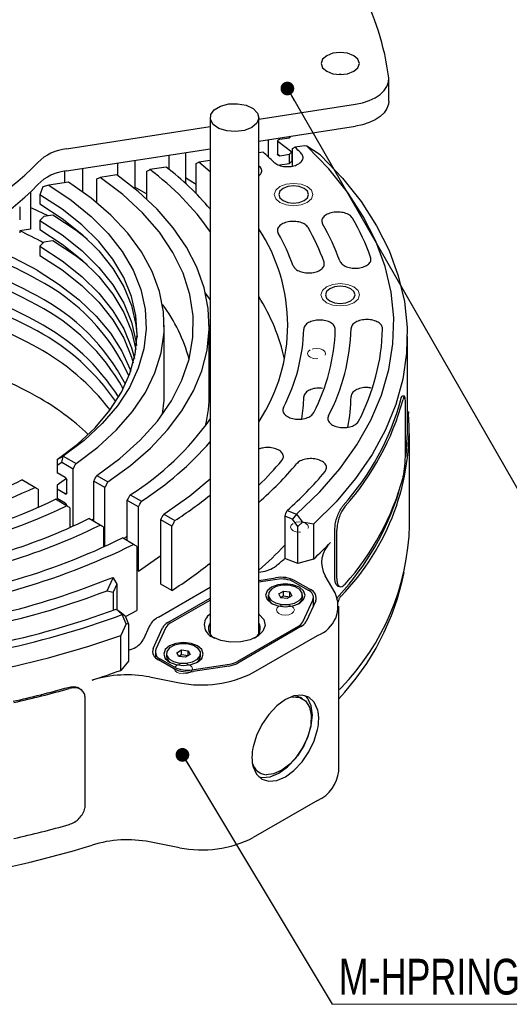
# Model space of a CAD drawing. Header units: millimetres. Extents: x 15 to 415, y 5 to 292.
# Tile 4 of 23: x 87 to 123, y 62 to 134. Entities that reach past the tile are written whole.
import ezdxf

# ---------------------------------------------------------------- set-up
doc = ezdxf.new("R2010")
doc.units = ezdxf.units.MM
doc.linetypes.add('HIDDEN', pattern=[1.905, 1.27, -0.635])
doc.styles.add('SLDTEXTSTYLE0', font='TXT', dxfattribs={"width": 0.75})
doc.dimstyles.new('SLDDIMSTYLE0', dxfattribs={"dimtxt": 0.18, "dimasz": 1.016, "dimexe": 0, "dimexo": 0.0625, "dimgap": 0, "dimtad": 0, "dimtih": 1, "dimtoh": 1, "dimdec": 0, "dimrnd": 1e-09, "dimzin": 0, "dimdsep": 46, "dimtxsty": 'Standard', "dimblk1": 'DOT', "dimblk2": 'DOT', "dimsah": 1, "dimcen": 0.09, "dimadec": 0, "dimazin": 0, "dimtfac": 1.016, "dimtdec": 0, "dimtofl": 0, "dimtmove": 0, "dimatfit": 3, "dimldrblk": 'DOT', "dimfxl": 1, "dimfrac": 2, "dimtolj": 1, "dimtzin": 0, "dimarcsym": 0})

# ---------------------------------------------------------------- blocks, each defined once
blk = doc.blocks.new('SW_NOTE_0_2')
at = {"color": 0, "linetype": 'Continuous', "lineweight": 0}
blk.add_line((17.485, 0), (0, 0), dxfattribs=at)
at = {"color": 0, "linetype": 'Continuous', "lineweight": 0, "insert": (0.498, 3.37), "char_height": 2.6458, "attachment_point": 1, "style": 'SLDTEXTSTYLE0'}
blk.add_mtext('M-HPRING', dxfattribs=at)
blk = doc.blocks.new('_Dot')
at = {"color": 0, "linetype": 'ByBlock', "lineweight": -2}
blk.add_line((-0.5, 0), (-1, 0), dxfattribs=at)
at = {"color": 0, "linetype": 'ByBlock', "const_width": 0.5}
blk.add_lwpolyline([(-0.25, 0, 1), (0.25, 0, 1)], format="xyb", close=True, dxfattribs=at)

msp = doc.modelspace()

# ---------------------------------------------------------------- linework, layer by layer
at = {"color": 7, "linetype": 'Continuous', "lineweight": 25}
for p, q in [((111.0136, 130.4252), (110.8749, 130.4252)), ((114.5368, 128.4537), (114.5368, 130.087)), ((104.9087, 127.1218), (112.0662, 128.2287)), ((101.3087, 127.2359), (101.3087, 88.991)), ((104.9087, 88.991), (104.9087, 127.2359)), ((90.6762, 124.9208), (101.3087, 126.5651)), ((104.9087, 125.4885), (112.0662, 126.5954)), ((105.6177, 125.5982), (105.6177, 124.3204)), ((106.3083, 125.4718), (106.3083, 124.519)), ((106.327, 125.4877), (107.3625, 124.6907)), ((106.4807, 125.6345), (107.1912, 125.7444)), ((107.1912, 125.7444), (107.3061, 125.8593)), ((107.1912, 125.7444), (107.1912, 125.8415)), ((90.6762, 123.2875), (101.3087, 124.9318)), ((107.4064, 123.6521), (107.4064, 124.9379)), ((108.3322, 125.1541), (107.5907, 125.0395)), ((108.4785, 125.1237), (108.3322, 125.1541)), ((109.4535, 124.4821), (108.4785, 125.1237)), ((95.7266, 124.0686), (95.7266, 121.9776)), ((98.2483, 124.4585), (98.2483, 123.4164)), ((99.4946, 124.6513), (99.4946, 122.3525)), ((101.3087, 124.068), (100.4693, 123.9382)), ((105.2315, 124.6746), (104.9087, 124.6247)), ((106.3083, 124.5459), (106.4807, 124.4096)), ((106.4807, 124.4096), (107.1912, 124.5194)), ((107.1912, 124.5194), (107.3625, 124.6907)), ((107.1912, 123.8389), (107.1912, 124.5194)), ((107.1912, 123.8389), (107.3625, 124.0101)), ((107.3625, 124.6907), (107.3625, 124.0101)), ((109.5087, 124.4383), (109.4535, 124.4821)), ((91.8498, 123.469), (91.8498, 121.755)), ((94.4486, 123.8709), (94.4486, 122.9596)), ((98.0593, 123.5655), (96.8451, 123.3777)), ((100.2638, 121.612), (100.2638, 123.8333)), ((101.3087, 123.2158), (100.4693, 123.9382)), ((106.4807, 123.729), (107.1912, 123.8389)), ((90.5242, 123.2618), (90.5242, 122.4002)), ((92.9155, 120.9404), (92.9155, 122.697)), ((94.394, 122.9986), (93.1549, 122.807)), ((96.6249, 121.1912), (96.6249, 123.2706)), ((88.9271, 122.1028), (88.7007, 121.52)), ((89.3656, 122.221), (88.9271, 122.1028)), ((90.8239, 122.4465), (89.3656, 122.221)), ((88.0025, 121.68), (88.0025, 118.966)), ((88.7007, 121.52), (88.7007, 120.8395)), ((87.2074, 120.6124), (87.2074, 119.6596)), ((89, 119.9137), (88.7007, 119.6145)), ((89.6534, 120.0148), (89, 119.9137)), ((88.0025, 118.966), (87.2074, 118.843)), ((88.7007, 119.6145), (88.7007, 118.934)), ((87.2074, 118.843), (87.2074, 118.7069)), ((89, 118.0082), (88.7007, 117.709)), ((88.7007, 117.709), (88.7007, 117.0285)), ((89.6534, 118.1093), (89, 118.0082)), ((97.9151, 106.8098), (97.9151, 111.8458)), ((101.2484, 106.8098), (101.2484, 111.8458)), ((115.9151, 103.8427), (115.9151, 111.0292)), ((115.7051, 106.5857), (115.5398, 106.5969)), ((115.7739, 102.4263), (115.7739, 106.0195)), ((115.9881, 105.4265), (115.9151, 105.4235)), ((116.0818, 97.0374), (116.0818, 103.8427)), ((89.9802, 101.8953), (90.4299, 102.1533)), ((90.3315, 101.6715), (90.4299, 102.1533)), ((90.4299, 102.1533), (90.4347, 102.1562)), ((90.4347, 102.1562), (91.3806, 101.6103)), ((89.9802, 101.8977), (89.9802, 101.8953)), ((89.9802, 101.8953), (89.9802, 101.47)), ((90.3315, 101.6715), (89.9802, 101.47)), ((89.9802, 101.47), (89.9802, 100.9215)), ((91.1622, 101.1921), (90.3315, 101.6715)), ((90.5716, 100.5802), (89.9802, 100.9215)), ((91.1622, 96.9576), (91.1622, 101.1921)), ((92.9171, 100.7235), (93.7443, 100.2461)), ((88.3165, 99.8418), (87.3705, 100.3878)), ((90.6669, 100.4853), (89.9802, 99.9922)), ((89.9802, 99.9922), (89.9802, 99.6965)), ((90.6897, 99.4232), (90.6897, 100.3759)), ((93.524, 99.829), (92.6975, 100.306)), ((92.6975, 97.3134), (92.6975, 100.306)), ((88.5695, 99.6957), (88.5695, 98.3513)), ((89.9802, 99.6965), (89.9802, 99.016)), ((90.5716, 99.3552), (89.9802, 99.6965)), ((90.5716, 99.3552), (90.6897, 99.4341)), ((93.524, 95.4615), (93.524, 99.829)), ((95.398, 99.2917), (96.2247, 98.8146)), ((90.6801, 98.4777), (89.853, 98.955)), ((90.5716, 98.6747), (89.9802, 99.016)), ((90.6669, 98.5798), (90.5956, 98.5265)), ((96.0028, 98.3983), (95.1766, 98.8752)), ((95.1766, 95.8825), (95.1766, 98.8752)), ((90.9312, 98.3326), (90.9312, 96.8522)), ((96.0028, 93.6346), (96.0028, 98.3983)), ((97.8777, 97.8605), (98.7041, 97.3836)), ((107.0184, 98.1318), (107.7108, 97.8668)), ((107.7108, 97.8668), (107.4136, 97.4775)), ((107.7108, 97.8668), (107.7139, 97.8669)), ((107.7139, 97.8669), (108.154, 97.2672)), ((93.1606, 97.0461), (92.3339, 97.5232)), ((92.5317, 97.4091), (92.6975, 97.5394)), ((98.4809, 96.9681), (97.655, 97.4448)), ((97.655, 92.6811), (97.655, 97.4448)), ((107.4136, 97.4775), (106.8353, 97.6988)), ((106.8353, 97.6988), (106.8353, 94.5684)), ((107.8076, 96.9407), (107.4136, 97.4775)), ((108.154, 97.2672), (107.8076, 96.9407)), ((108.9761, 97.1178), (108.154, 97.2672)), ((108.9761, 97.1178), (108.9761, 94.5318)), ((93.4101, 96.9019), (93.4101, 95.4086)), ((98.4809, 92.2044), (98.4809, 96.9681)), ((107.8076, 94.1963), (107.8076, 96.9407)), ((110.5458, 93.1247), (110.5458, 96.7179)), ((110.6927, 93.0793), (110.6927, 96.6725)), ((95.64, 95.6151), (94.8136, 96.0921)), ((94.9116, 96.0355), (95.1766, 96.2379)), ((95.8882, 95.4717), (95.8882, 90.708)), ((96.0028, 93.6346), (97.655, 94.7808)), ((107.8076, 94.1963), (106.8353, 94.5684)), ((108.9761, 94.5318), (107.8076, 94.1963)), ((96.0028, 93.6346), (95.8882, 93.7007)), ((104.9087, 93.5497), (105.0767, 93.5757)), ((93.6966, 92.1856), (94.137, 93.1342)), ((94.137, 93.1342), (94.0932, 93.169)), ((94.3891, 92.6617), (94.1197, 92.0813)), ((94.137, 93.1342), (94.3891, 92.6617)), ((94.3891, 92.6617), (94.3891, 90.7893)), ((98.4809, 92.2044), (97.655, 92.6811)), ((104.9087, 92.9522), (106.1613, 93.1459)), ((106.2542, 93.0243), (104.9087, 92.8162)), ((107.5421, 92.8251), (108.5748, 92.2291)), ((107.6101, 92.9219), (108.7424, 92.2684)), ((110.5604, 92.0163), (109.8277, 93.2937)), ((94.1197, 92.0813), (94.1197, 90.7329)), ((97.4749, 90.2278), (101.3087, 92.4405)), ((106.3925, 91.9449), (106.7343, 92.1559)), ((106.5382, 91.6687), (106.3925, 91.9449)), ((106.7343, 92.1559), (107.2217, 92.0905)), ((106.7343, 91.802), (106.7343, 92.1559)), ((107.2217, 92.0905), (107.3673, 91.8142)), ((107.2217, 91.7366), (107.2217, 92.0905)), ((110.7791, 92.5299), (110.9284, 92.4838)), ((98.1821, 89.8197), (101.3087, 91.6243)), ((98.3862, 89.8015), (101.3087, 91.4882)), ((105.6133, 91.8796), (105.6133, 91.6836)), ((106.5333, 91.6779), (106.7343, 91.802)), ((107.0256, 91.6033), (106.5382, 91.6687)), ((106.7343, 91.802), (107.2217, 91.7366)), ((107.3673, 91.8142), (107.0256, 91.6033)), ((107.2217, 91.7366), (107.2266, 91.7274)), ((108.1466, 91.6836), (108.1466, 91.8796)), ((108.1763, 89.8842), (108.9199, 91.4858)), ((109.1307, 91.4321), (108.4235, 89.9091)), ((108.9653, 91.076), (108.9653, 91.685)), ((94.8027, 90.4169), (94.3436, 90.8166)), ((94.6221, 90.6501), (95.0056, 90.3162)), ((95.0385, 90.2764), (95.8882, 90.708)), ((110.8307, 78.8266), (110.8307, 91.049)), ((95.0945, 89.7299), (94.6855, 88.8701)), ((94.8026, 90.4152), (94.8027, 90.4169)), ((95.0945, 89.7299), (94.8026, 90.4152)), ((95.0056, 90.3162), (94.8027, 90.4169)), ((95.0056, 90.3162), (95.2668, 89.7029)), ((95.2668, 89.7029), (95.0945, 89.7299)), ((95.2668, 89.7029), (95.2668, 86.9584)), ((96.8279, 89.581), (96.342, 88.5345)), ((97.0867, 87.9086), (97.7938, 89.4317)), ((98.0411, 89.4566), (97.2975, 87.8549)), ((107.8312, 89.5392), (103.3359, 86.9448)), ((108.0353, 89.521), (103.3675, 86.827)), ((94.6855, 86.284), (94.6855, 88.8701)), ((104.4913, 86.1152), (109.2686, 88.8724)), ((97.2521, 87.6558), (97.2521, 87.2365)), ((98.8501, 87.5918), (99.1918, 87.8028)), ((98.9957, 87.3156), (98.8501, 87.5918)), ((99.1918, 87.8028), (99.6792, 87.7374)), ((99.1918, 87.4489), (99.1918, 87.8028)), ((99.6792, 87.7374), (99.8248, 87.4611)), ((99.6792, 87.3835), (99.6792, 87.7374)), ((95.2668, 86.9584), (94.6855, 86.284)), ((98.6072, 86.4189), (97.4749, 87.0724)), ((98.6753, 86.5156), (97.6426, 87.1116)), ((98.0708, 87.5265), (98.0708, 87.3305)), ((98.9908, 87.3248), (99.1918, 87.4489)), ((99.4831, 87.2502), (98.9957, 87.3156)), ((99.1918, 87.4489), (99.6792, 87.3835)), ((99.8248, 87.4611), (99.4831, 87.2502)), ((99.6792, 87.3835), (99.6841, 87.3743)), ((100.6041, 87.3305), (100.6041, 87.5265)), ((99.9632, 86.3165), (102.7382, 86.7456)), ((102.6951, 86.6029), (100.0561, 86.1948)), ((96.8306, 85.7925), (99.0439, 85.3696)), ((91.8628, 84.7484), (91.7842, 84.8331)), ((92.0612, 76.3102), (92.0612, 84.2044)), ((108.1517, 84.1823), (107.9914, 84.2748)), ((104.8256, 78.7895), (104.9859, 78.697)), ((109.2686, 76.65), (104.4913, 73.8928)), ((99.0439, 73.1472), (96.8306, 73.5701))]:
    msp.add_line(p, q, dxfattribs=at)
at = {"color": 7, "linetype": 'Continuous', "lineweight": 25, "flags": 128}
for points in [[(111.946, 131.82), (111.4864, 131.9973), (110.9443, 132.0595), (110.4021, 131.9973), (109.9425, 131.82), (109.6354, 131.5548), (109.5276, 131.2419), (109.6354, 130.929), (109.9425, 130.6637), (110.4021, 130.4865), (110.9443, 130.4243), (111.4864, 130.4865), (111.946, 130.6637), (112.2531, 130.929), (112.3609, 131.2419), (112.2531, 131.5548), (111.946, 131.82)], [(112.0662, 128.2287), (112.597, 128.3393), (113.0878, 128.5), (113.5247, 128.7063), (113.895, 128.952), (114.1881, 129.2303), (114.3957, 129.5332), (114.5118, 129.8519), (114.5331, 130.1774)], [(114.5368, 128.4537), (114.5118, 128.2187), (114.3957, 127.8999), (114.1881, 127.5971), (113.895, 127.3187), (113.5247, 127.073), (113.0878, 126.8668), (112.597, 126.706), (112.0662, 126.5954)], [(102.5453, 126.2492), (101.9657, 126.4333), (101.5406, 126.7258), (101.3272, 127.0872), (101.3544, 127.4686), (101.6186, 127.8187), (102.084, 128.09), (102.6878, 128.2459), (103.3484, 128.2655), (103.9766, 128.146), (104.4877, 127.9036), (104.8125, 127.571), (104.9072, 127.1931), (104.759, 126.8211), (104.3879, 126.505), (103.844, 126.2877), (103.2009, 126.1984), (102.5453, 126.2492)], [(107.7139, 97.8669), (109.4224, 99.5098), (110.913, 101.222), (112.1775, 102.9937), (113.2086, 104.8151), (114.0007, 106.6759), (114.5493, 108.5658), (114.8513, 110.474), (114.9051, 112.3899), (114.7102, 114.3027), (114.2679, 116.2018), (113.5806, 118.0764), (112.6521, 119.9161), (111.4877, 121.7106), (110.0939, 123.4497), (108.4785, 125.1237)], [(109.5087, 124.4383), (111.1046, 122.7582), (112.4832, 121.0152), (113.6371, 119.2187), (114.5601, 117.3782), (115.2472, 115.5037), (115.6948, 113.6052), (115.9005, 111.6929), (115.8632, 109.777), (115.583, 107.8679), (115.0615, 105.9756), (114.3014, 104.1105), (113.3069, 102.2825), (112.0833, 100.5014), (110.6371, 98.7768), (108.9761, 97.1178)], [(92.9171, 100.7235), (94.6289, 101.9838), (96.1279, 103.3313), (97.401, 104.7542), (98.4368, 106.2398), (99.2261, 107.7749), (99.7621, 109.3461), (100.0399, 110.9394), (100.0572, 112.5408), (99.8137, 114.136), (99.3116, 115.7109), (98.5553, 117.2516), (97.5516, 118.7445), (96.3093, 120.1764), (94.8394, 121.5346), (93.1549, 122.807)], [(93.7443, 100.2461), (95.408, 101.4555), (96.8827, 102.744), (98.1572, 104.1018), (99.2218, 105.5185), (100.0684, 106.9833), (100.6906, 108.4852), (101.0835, 110.0127), (101.2443, 111.5541), (101.1716, 113.0978), (100.8661, 114.6319), (100.3301, 116.1448), (99.5676, 117.625), (98.5844, 119.0612), (97.3881, 120.4425), (95.9877, 121.7583), (94.394, 122.9986)], [(100.2638, 122.2853), (100.0358, 122.4297), (99.4946, 122.763)], [(89.3656, 122.221), (91.0295, 121.1141), (92.4984, 119.9189), (93.7583, 118.6466), (94.7971, 117.3095), (95.605, 115.9202), (96.1743, 114.4921), (96.4995, 113.0388), (96.5775, 111.5741), (96.4076, 110.112), (95.9915, 108.6664), (95.333, 107.2511), (94.4385, 105.8797), (93.3164, 104.5652), (91.9776, 103.32), (90.4347, 102.1562)], [(91.3806, 101.6103), (92.9878, 102.8106), (94.3879, 104.0944), (95.5678, 105.4499), (96.5166, 106.8645), (97.2257, 108.3252), (97.6884, 109.8184), (97.9005, 111.3304), (97.86, 112.8471), (97.5672, 114.3546), (97.025, 115.8389), (96.2382, 117.2863), (95.2142, 118.6833), (93.9624, 120.0172), (92.4945, 121.2755), (90.8239, 122.4465)], [(96.6249, 121.5695), (96.5533, 121.6114), (95.7266, 122.0795)], [(106.7155, 121.0885), (107.0724, 120.9508), (107.4933, 120.9025), (107.9143, 120.9508), (108.2712, 121.0885), (108.5096, 121.2944), (108.5933, 121.5374), (108.5096, 121.7803), (108.2712, 121.9863), (107.9143, 122.1239), (107.4933, 122.1722), (107.0724, 122.1239), (106.7155, 121.9863), (106.4771, 121.7803), (106.3933, 121.5374), (106.4771, 121.2944), (106.7155, 121.0885)], [(89.9802, 101.8977), (91.4837, 103.0402), (92.786, 104.2623), (93.8744, 105.5522), (94.7386, 106.8974), (95.3701, 108.285), (95.763, 109.7017), (95.9134, 111.1337), (95.82, 112.5674), (95.4834, 113.9889), (94.9072, 115.3845), (94.0967, 116.7409), (93.0598, 118.0448), (91.8064, 119.2838), (90.3487, 120.4459), (88.7007, 121.52)], [(89.3145, 119.9624), (88.1458, 120.489), (88.0025, 120.5499)], [(88.7007, 120.8395), (90.3487, 119.7654), (91.8064, 118.6032), (93.0598, 117.3642), (94.0967, 116.0603), (94.9072, 114.704), (95.4834, 113.3084), (95.82, 111.8869), (95.9082, 110.9611)], [(92.2138, 118.2303), (91.377, 118.876), (89.6534, 120.0148)], [(88.7007, 119.6145), (90.3487, 118.5404), (91.8064, 117.3783), (93.0598, 116.1393), (94.0967, 114.8354), (94.9072, 113.4791), (95.4834, 112.0834), (95.82, 110.6619), (95.8613, 110.3486)], [(88.7007, 118.934), (90.3487, 117.8599), (91.8064, 116.6977), (93.0598, 115.4587), (94.0967, 114.1548), (94.9072, 112.7985), (95.4834, 111.4029), (95.8103, 110.044)], [(88.7007, 117.709), (90.3487, 116.6349), (91.8064, 115.4728), (93.0598, 114.2338), (94.0967, 112.9299), (94.9072, 111.5736), (95.4834, 110.1779), (95.699, 109.3959)], [(92.2138, 116.3248), (91.377, 116.9705), (89.6534, 118.1093)], [(88.7007, 117.0285), (90.3487, 115.9544), (91.8064, 114.7922), (93.0598, 113.5533), (94.0967, 112.2493), (94.9072, 110.893), (95.4834, 109.4974), (95.6145, 109.0556)], [(88.4951, 115.9235), (90.1404, 114.8774), (91.6031, 113.7446), (92.8694, 112.5355), (93.9277, 111.2616), (94.768, 109.9347), (95.3825, 108.5671), (95.4263, 108.4431)], [(110.1664, 113.6554), (110.5233, 113.5178), (110.9443, 113.4695), (111.3652, 113.5178), (111.7221, 113.6554), (111.9605, 113.8614), (112.0443, 114.1043), (111.9605, 114.3473), (111.7221, 114.5532), (111.3652, 114.6908), (110.9443, 114.7392), (110.5233, 114.6908), (110.1664, 114.5532), (109.928, 114.3473), (109.8443, 114.1043), (109.928, 113.8614), (110.1664, 113.6554)], [(101.3087, 113.7562), (100.9707, 114.235), (100.9664, 114.2408)], [(97.7821, 105.2554), (97.9004, 106.2929), (97.9151, 106.8098)], [(115.8209, 102.1566), (115.9124, 103.5568), (115.9151, 103.8427)], [(97.8777, 97.8605), (99.8056, 99.2246), (101.3087, 100.4758)], [(105.8428, 91.2484), (106.3187, 91.0649), (106.8799, 91.0004), (107.4412, 91.0649), (107.917, 91.2484), (108.2349, 91.523), (108.3466, 91.8469), (108.2349, 92.1709), (107.917, 92.4455), (107.4412, 92.629), (106.8799, 92.6934), (106.3187, 92.629), (105.8428, 92.4455), (105.5249, 92.1709), (105.4133, 91.8469), (105.5249, 91.523), (105.8428, 91.2484)], [(105.6461, 92.045), (105.6303, 91.7599), (105.8048, 91.493), (106.1429, 91.285), (106.5933, 91.1675), (107.0873, 91.1584), (107.5497, 91.2591), (107.9101, 91.4542), (108.1137, 91.7141), (108.1295, 91.9992), (107.955, 92.2661), (107.6169, 92.4742), (107.1666, 92.5917), (106.6726, 92.6008), (106.2102, 92.5001), (105.8497, 92.3049), (105.6461, 92.045)], [(104.9087, 90.4654), (104.9534, 90.4305), (105.2811, 90.0436), (105.3734, 89.6163), (105.2203, 89.1948), (104.8383, 88.8249), (104.269, 88.5466), (103.5738, 88.39), (102.8283, 88.3722), (102.1132, 88.4951), (101.5059, 88.7453)], [(98.3004, 86.8953), (98.7762, 86.7118), (99.3374, 86.6473), (99.8987, 86.7118), (100.3745, 86.8953), (100.6925, 87.1699), (100.8041, 87.4938), (100.6925, 87.8178), (100.3745, 88.0924), (99.8987, 88.2759), (99.3374, 88.3403), (98.7762, 88.2759), (98.3004, 88.0924), (97.9824, 87.8178), (97.8708, 87.4938), (97.9824, 87.1699), (98.3004, 86.8953)], [(98.1036, 87.6919), (98.0879, 87.4068), (98.2623, 87.1399), (98.6005, 86.9319), (99.0508, 86.8144), (99.5448, 86.8053), (100.0072, 86.906), (100.3676, 87.1011), (100.5713, 87.361), (100.587, 87.6461), (100.4126, 87.913), (100.0744, 88.1211), (99.6241, 88.2386), (99.1301, 88.2477), (98.6677, 88.147), (98.3073, 87.9518), (98.1036, 87.6919)], [(109.2686, 83.3866), (109.0203, 83.9304), (108.6268, 84.293), (108.1148, 84.4498), (107.5191, 84.3903), (106.8799, 84.1184), (106.2408, 83.6525), (105.645, 83.0244), (105.133, 82.2765), (104.7395, 81.4597), (104.4913, 80.6294)], [(104.9106, 78.3924), (105.1711, 78.3427), (105.768, 78.4016), (106.4085, 78.6739), (107.0491, 79.141), (107.646, 79.7711), (108.1585, 80.5211), (108.5518, 81.3401), (108.7991, 82.1721), (108.8834, 82.9606), (108.7991, 83.6516), (108.5518, 84.1983), (108.3778, 84.3999)], [(107.2318, 84.2924), (107.4139, 84.3222), (107.942, 84.2749), (108.3683, 84.0173), (108.6611, 83.5685), (108.7987, 82.9618), (108.7709, 82.2423), (108.5799, 81.4632), (108.2396, 80.6824), (107.7755, 79.9577), (107.2218, 79.343), (106.6198, 78.8837), (106.0139, 78.6141), (105.4492, 78.554), (105.4492, 78.554)], [(107.5975, 84.4097), (107.7817, 84.3674), (107.9914, 84.2748)], [(104.4913, 79.1337), (104.7395, 78.5899), (105.133, 78.2273), (105.645, 78.0704), (106.2408, 78.13), (106.8799, 78.4019), (107.5191, 78.8677), (108.1148, 79.4959), (108.6268, 80.2437), (109.0203, 81.0605), (109.2686, 81.8909)], [(104.8256, 78.7895), (104.8073, 78.8004), (104.5118, 79.0631)]]:
    msp.add_lwpolyline(points, dxfattribs=at)
at = {"color": 7, "linetype": 'Continuous', "lineweight": 0, "flags": 128}
for points in [[(108.5069, 120.9524), (108.0419, 120.7731), (107.4933, 120.7101), (106.9448, 120.7731), (106.4798, 120.9524), (106.1691, 121.2208), (106.06, 121.5374), (106.1691, 121.8539), (106.4798, 122.1223), (106.9448, 122.3016), (107.4933, 122.3646), (108.0419, 122.3016), (108.5069, 122.1223), (108.8176, 121.8539), (108.9267, 121.5374), (108.8176, 121.2208), (108.5069, 120.9524)], [(111.9578, 113.5194), (111.4928, 113.34), (110.9443, 113.2771), (110.3958, 113.34), (109.9307, 113.5194), (109.62, 113.7877), (109.5109, 114.1043), (109.62, 114.4209), (109.9307, 114.6893), (110.3958, 114.8686), (110.9443, 114.9316), (111.4928, 114.8686), (111.9578, 114.6893), (112.2685, 114.4209), (112.3776, 114.1043), (112.2685, 113.7877), (111.9578, 113.5194)], [(107.3513, 90.486), (107.135, 90.4026), (106.8799, 90.3733), (106.6248, 90.4026), (106.4085, 90.486), (106.264, 90.6108), (106.2133, 90.7581), (106.264, 90.9053), (106.4085, 91.0301), (106.6248, 91.1135), (106.8799, 91.1428), (107.135, 91.1135), (107.3513, 91.0301), (107.4958, 90.9053), (107.5466, 90.7581), (107.4958, 90.6108), (107.3513, 90.486)], [(99.8089, 86.1329), (99.5926, 86.0495), (99.3374, 86.0202), (99.0823, 86.0495), (98.866, 86.1329), (98.7215, 86.2577), (98.6708, 86.405), (98.7215, 86.5522), (98.866, 86.677), (99.0823, 86.7604), (99.3374, 86.7897), (99.5926, 86.7604), (99.8089, 86.677), (99.9534, 86.5522), (100.0041, 86.405), (99.9534, 86.2577), (99.8089, 86.1329)]]:
    msp.add_lwpolyline(points, dxfattribs=at)
at = {"color": 7, "linetype": 'HIDDEN', "lineweight": 0, "flags": 128}
for points in [[(108.7207, 110.0246), (108.5761, 109.8998), (108.5254, 109.7526), (108.5761, 109.6053), (108.7207, 109.4805), (108.9369, 109.3971), (109.1921, 109.3678), (109.4472, 109.3971), (109.6635, 109.4805), (109.808, 109.6053), (109.8587, 109.7526), (109.808, 109.8998), (109.6635, 110.0246), (109.4472, 110.108), (109.1921, 110.1373), (108.9369, 110.108), (108.7207, 110.0246)], [(107.4536, 97.1754), (107.3091, 97.0506), (107.2583, 96.9033), (107.3091, 96.7561), (107.4536, 96.6313), (107.6699, 96.5479), (107.925, 96.5186), (108.1801, 96.5479), (108.3964, 96.6313), (108.5409, 96.7561), (108.5917, 96.9033), (108.5409, 97.0506), (108.3964, 97.1754), (108.1801, 97.2588), (107.925, 97.2881), (107.6699, 97.2588), (107.4536, 97.1754)]]:
    msp.add_lwpolyline(points, dxfattribs=at)
at = {"color": 7, "linetype": 'Continuous', "lineweight": 25}
for centre, radius, start, end in [((95.6474, 127.8728), 19.0258, 6.95725, 49.494919), ((91.0296, 121.4276), 3.5111, 95.777763, 135.043819), ((88.7703, 104.8942), 27.5688, 45.678713, 46.947302), ((87.5266, 104.9868), 26.4778, 45.687603, 48.035561), ((75.0428, 136.7128), 18.6082, 283.462804, 316.519569), ((91.0296, 119.7943), 3.5111, 95.777763, 135.043819), ((85.3269, 107.7007), 19.4535, 34.76075, 53.694517), ((85.1002, 106.7151), 21.2573, 40.316017, 52.437343), ((75.0428, 135.0795), 18.6082, 283.462804, 316.519569), ((96.6979, 110.9842), 17.5221, 19.680057, 30.127672), ((94.0246, 111.8468), 13.0275, 326.875242, 33.335589), ((94.5987, 111.0528), 16.1106, 19.89729, 29.910439), ((95.297, 111.0304), 16.5822, 19.680057, 30.127672), ((74.2304, 90.8112), 28.881, 60.401705, 72.25161), ((75.6552, 93.6884), 27.6804, 61.281749, 65.333096), ((93.1978, 111.0991), 15.1708, 19.89729, 29.910439), ((73.7945, 89.173), 29.9291, 60.581728, 73.851501), ((73.0062, 85.5295), 31.8307, 60.882299, 79.409398), ((73.2538, 86.7463), 31.2417, 60.800524, 77.235517), ((72.5589, 83.1611), 33.0477, 61.16946, 81.135948), ((72.5103, 82.3687), 33.1691, 61.189102, 81.599822), ((81.649, 101.9027), 14.9944, 24.424729, 62.833473), ((72.4245, 80.9463), 33.3834, 61.223383, 82.425506), ((81.4256, 100.3861), 15.356, 27.557391, 62.588464), ((92.8785, 106.302), 14.2662, 12.245319, 32.513269), ((81.2969, 99.5377), 15.5643, 29.280858, 62.452332), ((88.1014, 106.1895), 12.0711, 15.069427, 36.681057), ((80.8748, 97.8028), 16.2123, 32.600594, 61.96328), ((80.7362, 96.9364), 16.4414, 34.282052, 61.841563), ((94.7506, 111.9615), 13.5005, 332.617515, 358.346923), ((96.2477, 111.9686), 14.3368, 332.617515, 358.346923), ((96.991, 111.9712), 14.7599, 332.383825, 358.580612), ((98.4879, 111.9783), 15.5965, 332.383825, 358.580612), ((80.0788, 94.8985), 17.4695, 37.713537, 61.198728), ((73.15, 79.0627), 31.4887, 60.835225, 78.143689), ((78.9393, 89.6457), 19.4264, 46.602713, 60.534615), ((90.8693, 106.8181), 10.3792, 346.611714, 359.954388), ((95.5785, 106.8163), 12.6701, 351.315473, 358.732724), ((97.8731, 106.8184), 13.8755, 349.512709, 358.97281), ((96.6384, 111.4789), 19.4811, 318.185886, 344.755544), ((96.7339, 111.4836), 19.553, 318.176878, 344.764551), ((98.3548, 104.1591), 17.6935, 315.63126, 3.712139), ((84.592, 116.6001), 20.4047, 301.977294, 325.010347), ((83.9363, 118.1219), 22.8862, 302.475265, 319.382927), ((88.7024, 116.8307), 23.3689, 313.907665, 320.054597), ((88.5703, 117.5799), 24.9443, 310.919053, 320.124692), ((89.7669, 117.7374), 26.115, 311.345472, 320.157814), ((73.0818, 130.1205), 32.988, 283.76416, 295.667727), ((96.7339, 105.7127), 19.553, 318.176878, 344.764551), ((72.9819, 131.6199), 35.2845, 282.296394, 295.759825), ((82.732, 122.1528), 29.4724, 302.815338, 309.072786), ((96.3663, 105.3176), 19.7945, 317.055685, 342.85896), ((72.7875, 135.2604), 40.9037, 279.382644, 295.940138), ((72.8482, 134.0009), 38.9535, 280.30137, 295.883464), ((72.6399, 138.9687), 46.6755, 277.101339, 296.081282), ((72.6842, 137.7428), 44.7629, 277.794041, 296.038278), ((98.1091, 97.5105), 17.9789, 315.821596, 358.491904), ((72.5287, 142.5995), 52.3609, 275.332886, 296.192202), ((72.5626, 141.3962), 50.4735, 275.877083, 296.157855), ((89.8766, 115.3275), 28.2356, 312.565523, 316.114458), ((111.5538, 94.2763), 1.9861, 131.926161, 209.649983), ((87.9675, 113.1845), 25.8232, 310.99888, 316.940926), ((82.581, 117.3175), 29.7233, 302.33914, 309.054969), ((86.9382, 117.4341), 30.3107, 309.447159, 311.028855), ((104.7887, 95.9017), 2.3437, 277.059096, 306.919121), ((96.9199, 97.3183), 19.1334, 316.639055, 348.615587), ((71.9367, 147.6887), 58.8499, 274.672846, 292.116573), ((106.552, 90.8762), 2.3031, 62.649199, 99.768997), ((106.6016, 91.0068), 2.0472, 62.649199, 99.768997), ((71.7587, 149.7997), 61.6495, 274.319209, 290.845494), ((108.3673, 91.681), 0.586, 340.537801, 69.269928), ((108.5091, 91.6518), 0.6592, 340.537801, 69.269928), ((108.4773, 91.0349), 2.3027, 290.097803, 25.225653), ((106.2151, 91.7337), 0.6039, 184.760176, 240.558575), ((107.5279, 91.7445), 0.6216, 300.304848, 354.376402), ((71.6236, 152.8834), 66.0946, 273.577881, 290.105488), ((101.8504, 89.6562), 0.9738, 123.798261, 249.28348), ((71.6053, 153.8155), 67.5109, 273.321002, 290.096858), ((98.1865, 88.869), 1.5338, 117.63776, 152.341884), ((98.609, 89.0045), 0.9203, 117.63776, 152.341884), ((98.7657, 89.0768), 0.818, 117.63776, 152.341884), ((101.9685, 89.3845), 0.7826, 147.464386, 244.567073), ((104.2347, 89.3885), 0.7925, 296.235625, 31.732916), ((107.4517, 90.2639), 0.818, 297.63776, 332.341884), ((107.6084, 90.3363), 0.9203, 297.63776, 332.341884), ((71.5138, 154.5763), 69.6724, 273.055855, 289.425496), ((95.1091, 89.2311), 1.4161, 288.504058, 330.534001), ((75.9715, 136.2815), 52.2069, 291.690538, 292.035524), ((97.7083, 87.6889), 0.6592, 160.537801, 249.269928), ((97.85, 87.6597), 0.586, 160.537801, 249.269928), ((98.6726, 87.3806), 0.6039, 184.760176, 240.558575), ((99.9855, 87.3914), 0.6216, 300.304848, 354.376402), ((102.4241, 88.5372), 1.9532, 277.975128, 298.882558), ((102.4973, 88.465), 1.7362, 277.975128, 298.882558), ((74.555, 141.8746), 59.1231, 287.738106, 289.90632), ((99.6653, 88.4645), 2.3031, 242.649199, 279.768997), ((99.6158, 88.334), 2.0472, 242.649199, 279.768997), ((100.7119, 93.455), 8.2557, 258.343335, 297.244281), ((95.1632, 77.0884), 8.8624, 79.155705, 107.028638), ((72.5313, 148.6558), 66.201, 282.376238, 286.017107), ((72.5385, 148.8035), 66.4442, 282.372242, 286.021102), ((105.5738, 79.7263), 1.179, 194.23741, 263.933279), ((108.1721, 79.0858), 2.6712, 294.235844, 354.430612), ((72.5385, 138.7316), 66.4442, 282.372242, 286.021102), ((95.1632, 64.866), 8.8624, 79.155705, 107.028638), ((100.7119, 81.2326), 8.2557, 258.343335, 297.244281), ((70.9955, 142.6211), 72.5621, 270.166246, 287.295198)]:
    msp.add_arc(centre, radius, start, end, dxfattribs=at)
for centre, major_axis, ratio, start_param, end_param in [((70.5818, 122.056), (43.4567, 9.5959), 0.2022315, 5.6772202, 5.6852303), ((70.5818, 122.056), (32.9671, 7.2796), 0.2022315, 5.5772469, 5.5881864), ((70.5818, 122.056), (36.4637, 8.0517), 0.2022315, 5.6174041, 5.627142), ((70.5818, 122.056), (29.4706, 6.5075), 0.2022315, 5.5265899, 5.5391021), ((70.5818, 110.0764), (19.3302, 33.4749), 0.577299, 4.7796457, 4.7918737), ((70.5818, 110.0764), (20.8624, 36.1284), 0.577299, 4.7747091, 4.7860347), ((70.5818, 110.0764), (21.6875, 37.5572), 0.577299, 4.7723405, 4.7832333), ((70.5818, 110.0764), (27.3333, -15.7837), 0.0002307, 0.8526549, 0.8648829), ((70.5818, 110.0764), (23.3376, 40.4148), 0.577299, 4.7681064, 4.778226), ((70.5818, 110.0764), (30.6667, -17.7086), 0.0002307, 0.8453496, 0.8562425), ((70.5818, 110.0764), (24.1627, 41.8436), 0.577299, 4.7662065, 4.7759794), ((70.5818, 110.0764), (25.8128, 44.7012), 0.577299, 4.7627716, 4.7719178), ((70.5818, 111.5736), (25.4376, 55.8626), 0.6316767, 4.7514472, 4.7591101), ((70.5818, 110.0764), (34.1667, -19.7296), 0.0002307, 0.8392157, 0.8489886), ((70.5818, 110.0764), (26.6379, 46.13), 0.577299, 4.761214, 4.7700761), ((70.5818, 110.0764), (37.6667, -21.7507), 0.0002307, 0.8342232, 0.8430853), ((70.5818, 137.2791), (-37.1268, 43.3096), 0.4106428, 2.6137164, 2.6261885), ((70.5818, 111.5736), (43.4246, -29.8769), 0.0856984, 5.3491609, 5.3568238)]:
    msp.add_ellipse(centre, major_axis=major_axis, ratio=ratio, start_param=start_param, end_param=end_param, dxfattribs=at)
for points, knots in [([(106.3083, 125.4718), (106.31, 125.4866), (106.3135, 125.5162), (106.3402, 125.5594), (106.3801, 125.5963), (106.4291, 125.6231), (106.4643, 125.6309), (106.4807, 125.6345)], [0, 0, 0, 0, 0.1970927, 0.3939847, 0.5964306, 0.8116885, 1, 1, 1, 1]), ([(106.0233, 123.9328), (106.1163, 123.8619), (106.302, 123.7204), (106.7319, 123.6068), (107.1958, 123.5912), (107.6371, 123.6806), (107.9855, 123.8607), (108.1852, 124.1029), (108.2198, 124.3749), (108.0947, 124.5368), (108.0321, 124.6179)], [0, 0, 0, 0, 0.1252531, 0.2501116, 0.3750521, 0.5000934, 0.6252684, 0.7501057, 0.8749984, 1, 1, 1, 1]), ([(106.4807, 124.4096), (106.4602, 124.4081), (106.4193, 124.4051), (106.3653, 124.4229), (106.3266, 124.4549), (106.31, 124.49), (106.3087, 124.5122), (106.3083, 124.519)], [0, 0, 0, 0, 0.23437997, 0.46902855, 0.69521181, 0.90614711, 1, 1, 1, 1]), ([(104.9087, 122.9031), (104.9818, 122.9762), (105.1312, 123.1258), (105.1551, 123.3976), (105.0305, 123.5589), (104.9682, 123.6396)], [0, 0, 0, 0, 0.323447, 0.661576, 1, 1, 1, 1]), ([(111.8529, 119.7791), (111.7878, 119.8597), (111.6579, 120.0205), (111.2791, 120.1838), (110.8317, 120.2555), (110.3676, 120.2218), (109.9611, 120.0881), (109.6774, 119.8755), (109.5443, 119.6139), (109.6075, 119.4403), (109.6391, 119.3535)], [0, 0, 0, 0, 0.12528466, 0.25011377, 0.37497204, 0.49991211, 0.62526843, 0.75010569, 0.87499836, 1, 1, 1, 1]), ([(108.5635, 119.0863), (108.4988, 119.167), (108.3696, 119.3281), (107.9915, 119.4919), (107.5444, 119.5642), (107.0801, 119.5311), (106.6731, 119.3981), (106.3884, 119.1859), (106.2542, 118.9244), (106.3167, 118.7508), (106.3479, 118.6639)], [0, 0, 0, 0, 0.125284, 0.2501136, 0.37497, 0.4999059, 0.6252666, 0.7501044, 0.8749977, 1, 1, 1, 1]), ([(110.9106, 116.6148), (110.9586, 116.5303), (111.0544, 116.3616), (111.3968, 116.1734), (111.8265, 116.0715), (112.2943, 116.0732), (112.7253, 116.178), (113.0507, 116.3694), (113.2369, 116.6201), (113.2099, 116.7967), (113.1965, 116.8851)], [0, 0, 0, 0, 0.1252531, 0.2501116, 0.3750521, 0.5000934, 0.6252684, 0.7501057, 0.8749984, 1, 1, 1, 1]), ([(107.463, 116.2622), (107.5113, 116.1778), (107.6078, 116.0093), (107.9511, 115.8216), (108.3812, 115.7203), (108.849, 115.7226), (109.2795, 115.828), (109.6041, 116.0199), (109.7892, 116.2709), (109.7615, 116.4475), (109.7476, 116.5358)], [0, 0, 0, 0, 0.1252502, 0.2501119, 0.375058, 0.5001005, 0.6252666, 0.7501044, 0.8749977, 1, 1, 1, 1]), ([(110.5786, 111.5551), (110.5629, 111.6435), (110.5316, 111.8201), (110.2665, 112.046), (109.8845, 112.1984), (109.4269, 112.2544), (108.967, 112.205), (108.5782, 112.0579), (108.3038, 111.8359), (108.2649, 111.66), (108.2455, 111.572)], [0, 0, 0, 0, 0.125284, 0.2501136, 0.37497, 0.4999059, 0.6252666, 0.7501044, 0.8749977, 1, 1, 1, 1]), ([(114.0796, 111.592), (114.0635, 111.6804), (114.0314, 111.857), (113.7653, 112.0825), (113.3827, 112.2343), (112.9249, 112.2897), (112.4651, 112.2397), (112.077, 112.092), (111.8036, 111.8696), (111.7654, 111.6936), (111.7463, 111.6056)], [0, 0, 0, 0, 0.1252847, 0.2501138, 0.374972, 0.4999121, 0.6252684, 0.7501057, 0.8749984, 1, 1, 1, 1]), ([(113.2274, 107.1995), (113.1273, 107.2158), (112.8797, 107.256), (112.4647, 107.2015), (112.078, 107.0571), (111.8037, 106.8338), (111.7655, 106.6578), (111.7463, 106.5697)], [0, 0, 0, 0, 0.1450341, 0.3588062, 0.5724061, 0.7858658, 1, 1, 1, 1]), ([(109.6357, 107.1753), (109.5666, 107.186), (109.3498, 107.2198), (108.9664, 107.1657), (108.5792, 107.0233), (108.3039, 106.8001), (108.265, 106.6242), (108.2455, 106.5361)], [0, 0, 0, 0, 0.104835, 0.3286572, 0.5523072, 0.7758059, 1, 1, 1, 1]), ([(115.434, 106.3565), (115.4557, 106.4332), (115.4953, 106.5739), (115.5253, 106.5826), (115.539, 106.5865)], [0, 0, 0, 0, 0.5451317, 1, 1, 1, 1]), ([(115.7739, 106.0195), (115.7722, 106.1335), (115.7688, 106.3614), (115.7416, 106.556), (115.6992, 106.6085), (115.6492, 106.5245), (115.6137, 106.3963), (115.5996, 106.3454)], [0, 0, 0, 0, 0.2146738, 0.4293479, 0.6440137, 0.8586473, 1, 1, 1, 1]), ([(106.7384, 105.7522), (106.7124, 105.6646), (106.6605, 105.4896), (106.8109, 105.2309), (107.1083, 105.0249), (107.5233, 104.9002), (107.9892, 104.8766), (108.4319, 104.9581), (108.7994, 105.1295), (108.9186, 105.293), (108.9782, 105.3747)], [0, 0, 0, 0, 0.1252502, 0.2501119, 0.375058, 0.5001005, 0.6252666, 0.7501044, 0.8749977, 1, 1, 1, 1]), ([(110.0693, 105.1293), (110.0429, 105.0418), (109.9903, 104.8669), (110.1396, 104.6079), (110.4361, 104.4015), (110.8505, 104.2762), (111.3163, 104.252), (111.7593, 104.3328), (112.1276, 104.5037), (112.2475, 104.667), (112.3075, 104.7486)], [0, 0, 0, 0, 0.1252531, 0.2501116, 0.3750521, 0.5000934, 0.6252684, 0.7501057, 0.8749984, 1, 1, 1, 1]), ([(115.9883, 105.4212), (115.9889, 105.4229), (115.9931, 105.4346), (116.0015, 105.3926), (116.0084, 105.3297), (116.0112, 105.3047)], [0, 0, 0, 0, 0.0930729, 0.6400767, 1, 1, 1, 1]), ([(106.6183, 101.8266), (106.6689, 101.9106), (106.7698, 102.0782), (106.6949, 102.3477), (106.4606, 102.5788), (106.0859, 102.7419), (105.6364, 102.8066), (105.211, 102.7811), (104.9967, 102.6962), (104.9087, 102.6614)], [0, 0, 0, 0, 0.149656, 0.2987693, 0.4479146, 0.5971547, 0.7469024, 0.8960255, 1, 1, 1, 1]), ([(115.5996, 100.5744), (115.621, 100.6721), (115.6636, 100.8674), (115.7155, 101.2837), (115.7525, 101.7326), (115.7713, 102.1305), (115.7731, 102.3422), (115.7739, 102.4263)], [0, 0, 0, 0, 0.214668, 0.4293386, 0.6439611, 0.8586051, 1, 1, 1, 1]), ([(109.8183, 101.0061), (109.8685, 101.0902), (109.9687, 101.258), (109.8927, 101.5274), (109.6571, 101.7583), (109.2827, 101.9201), (108.8294, 101.9869), (108.3695, 101.9477), (107.9588, 101.8129), (107.7954, 101.6627), (107.7137, 101.5876)], [0, 0, 0, 0, 0.1252847, 0.2501138, 0.374972, 0.4999121, 0.6252684, 0.7501057, 0.8749984, 1, 1, 1, 1]), ([(90.5716, 100.5802), (90.5849, 100.571), (90.6115, 100.5526), (90.6469, 100.5086), (90.6737, 100.4585), (90.6877, 100.4122), (90.6891, 100.3862), (90.6897, 100.3759)], [0, 0, 0, 0, 0.2153358, 0.4306799, 0.6457867, 0.860405, 1, 1, 1, 1]), ([(90.6897, 99.4232), (90.6884, 99.4086), (90.6858, 99.3796), (90.6655, 99.3506), (90.6356, 99.337), (90.6024, 99.3398), (90.5804, 99.3508), (90.5716, 99.3552)], [0, 0, 0, 0, 0.2140573, 0.4281067, 0.6423837, 0.8571432, 1, 1, 1, 1]), ([(90.5716, 98.6747), (90.5849, 98.6655), (90.6115, 98.6471), (90.6469, 98.6031), (90.6737, 98.5531), (90.6877, 98.5067), (90.6891, 98.4807), (90.6897, 98.4704)], [0, 0, 0, 0, 0.21533583, 0.43067987, 0.64578672, 0.860405, 1, 1, 1, 1]), ([(110.5458, 96.7179), (110.5527, 96.8478), (110.5667, 97.1076), (110.6747, 97.551), (110.8316, 97.9702), (111.0029, 98.2932), (111.1139, 98.4344), (111.1579, 98.4905)], [0, 0, 0, 0, 0.2146737, 0.4293476, 0.6440132, 0.8586463, 1, 1, 1, 1]), ([(111.3049, 98.445), (111.2376, 98.3557), (111.1031, 98.177), (110.9194, 97.7846), (110.7788, 97.3544), (110.7035, 96.9668), (110.6957, 96.7561), (110.6927, 96.6725)], [0, 0, 0, 0, 0.214668, 0.4293386, 0.6439611, 0.8586051, 1, 1, 1, 1]), ([(110.7791, 92.5302), (110.7294, 92.561), (110.6298, 92.6227), (110.5568, 92.8545), (110.5489, 93.0479), (110.5458, 93.1247)], [0, 0, 0, 0, 0.3752803, 0.7519015, 1, 1, 1, 1]), ([(110.6927, 93.0793), (110.6997, 92.9643), (110.7136, 92.7345), (110.8216, 92.5253), (110.9786, 92.4521), (111.1499, 92.5141), (111.2608, 92.6286), (111.3049, 92.6741)], [0, 0, 0, 0, 0.2146738, 0.4293479, 0.6440137, 0.8586473, 1, 1, 1, 1]), ([(110.6923, 91.5672), (110.6924, 91.5676), (110.7186, 91.6369), (110.7775, 91.7329), (110.8338, 91.8038), (110.8562, 91.8319)], [0, 0, 0, 0, 0.0031769, 0.6044, 1, 1, 1, 1]), ([(111.0031, 91.7865), (110.9688, 91.742), (110.9002, 91.653), (110.8155, 91.4816), (110.7795, 91.3639), (110.7655, 91.3179)], [0, 0, 0, 0, 0.3785727, 0.7571465, 1, 1, 1, 1]), ([(90.7978, 85.0248), (90.9313, 85.0511), (91.1983, 85.1037), (91.5496, 85.0314), (91.7057, 84.8941), (91.7801, 84.8286)], [0, 0, 0, 0, 0.3434567, 0.6869177, 1, 1, 1, 1]), ([(92.0612, 84.2044), (92.0482, 84.3228), (92.0222, 84.5596), (91.8193, 84.8236), (91.5196, 84.9792), (91.1861, 85.0108), (90.9645, 84.9601), (90.8765, 84.94)], [0, 0, 0, 0, 0.2146738, 0.4293479, 0.6440137, 0.8586473, 1, 1, 1, 1]), ([(110.8125, 84.8957), (110.8213, 84.8905), (110.8554, 84.8707), (110.924, 84.9035), (110.9806, 84.9591), (111.0031, 84.9811)], [0, 0, 0, 0, 0.1728066, 0.6717199, 1, 1, 1, 1]), ([(109.2686, 81.8909), (109.3106, 82.1631), (109.3597, 82.482), (109.3511, 82.8544), (109.3341, 83.0965), (109.2932, 83.2776), (109.2686, 83.3866)], [0, 0, 0, 0, 0.4976439, 0.5830277, 0.7488179, 1, 1, 1, 1]), ([(104.4913, 80.6294), (104.4478, 80.3565), (104.3605, 79.8087), (104.4476, 79.3592), (104.4913, 79.1337)], [0, 0, 0, 0, 0.4982576, 1, 1, 1, 1]), ([(90.8765, 74.8681), (91.0105, 74.9189), (91.2784, 75.0206), (91.6332, 75.3143), (91.9, 75.6716), (92.0411, 76.0213), (92.0554, 76.2281), (92.0612, 76.3102)], [0, 0, 0, 0, 0.214668, 0.4293386, 0.6439611, 0.8586051, 1, 1, 1, 1])]:
    msp.add_open_spline(points, degree=3, knots=knots, dxfattribs=at)

# ---------------------------------------------------------------- block references
at = {"color": 7, "linetype": 'Continuous', "lineweight": 0}
msp.add_blockref('SW_NOTE_0_2', (110.3451, 61.5426), dxfattribs=at)

# ---------------------------------------------------------------- leaders
for points in [[(107.029, 129.3886), (136.5423, 77.9933)], [(99.2573, 80.0234), (110.3451, 61.5426)]]:
    msp.add_leader(points, dimstyle='SLDDIMSTYLE0', dxfattribs=at)

doc.saveas('drawing.dxf')
